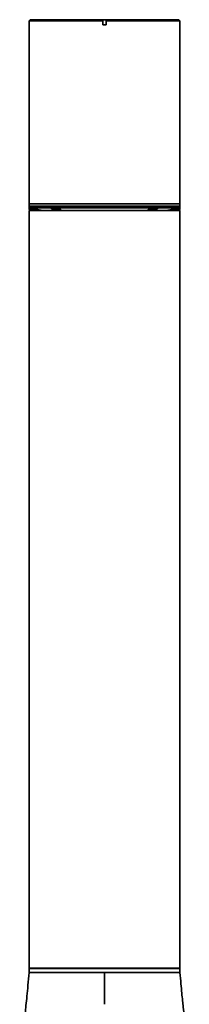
# Model space of a CAD drawing. Header units: millimetres. Extents: x 0 to 420, y 0 to 297.
# Tile 10 of 13: x 105 to 115, y 174 to 232. Entities that reach past the tile are written whole.
import ezdxf

# ---------------------------------------------------------------- set-up
doc = ezdxf.new("R2010")
doc.units = ezdxf.units.MM
doc.layers.get('0').update_dxf_attribs({"lineweight": 18})

# ---------------------------------------------------------------- blocks, each defined once
blk = doc.blocks.new('1')
at = {"color": 0, "linetype": 'Continuous', "lineweight": 35}
for p, q in [((-4.43, 134.59), (-4.5, 134.52)), ((-4.5, 134.52), (-4.5, 128.6)), ((-0.1, 134.52), (-4.5, 134.52)), ((-0.086, 134.59), (-4.43, 134.59)), ((-0.1, 134.539), (-0.1, 134.52)), ((-0.1, 134.52), (-0.1, 134.28)), ((0.1, 134.28), (-0.1, 134.28)), ((0.086, 134.59), (-0.086, 134.59)), ((4.43, 134.59), (0.086, 134.59)), ((0.1, 134.539), (0.1, 134.52)), ((0.1, 134.28), (0.1, 134.52)), ((4.5, 134.52), (0.1, 134.52)), ((4.5, 134.52), (4.43, 134.59)), ((4.5, 128.6), (4.5, 134.52)), ((-4.5, 128.6), (-4.5, 123.6)), ((4.5, 123.6), (4.5, 128.6)), ((-4.5, 123.6), (-4.5, 123.46)), ((-4.5, 123.6), (4.5, 123.6)), ((-4.5, 123.46), (-3.182, 123.46)), ((-4.499, 123.27), (-4.499, 123.445)), ((-3.182, 123.46), (4.5, 123.46)), ((4.5, 123.46), (4.5, 123.6)), ((4.5, 123.27), (4.5, 123.46)), ((-4.5, 123.2), (-4.5, 77.97)), ((-4.5, 123.2), (4.5, 123.2)), ((-4.499, 123.27), (-4.011, 123.27)), ((-4.449, 123.22), (-4.48, 123.251)), ((-3.789, 123.22), (-4.449, 123.22)), ((-4.422, 123.362), (-3.716, 123.204)), ((4.422, 123.362), (-4.422, 123.362)), ((-4.2, 123.22), (-4.2, 123.2)), ((-3.716, 123.204), (3.716, 123.204)), ((-3.694, 123.201), (3.694, 123.201)), ((2.1, 123.2), (2.1, 123.201)), ((3.716, 123.204), (4.422, 123.362)), ((4.45, 123.22), (3.789, 123.22)), ((4.011, 123.27), (4.5, 123.27)), ((4.2, 123.2), (4.2, 123.22)), ((4.45, 123.22), (4.5, 123.27)), ((4.5, 77.97), (4.5, 123.2)), ((2.25, 77.97), (-4.5, 77.97)), ((-4.5, 77.95), (-4.5, 77.7)), ((-4.5, 77.95), (4.5, 77.95)), ((-3.75, 77.97), (-3.75, 77.95)), ((0, 77.7), (0, 75.815)), ((1.875, 77.97), (1.875, 77.95)), ((4.5, 77.97), (2.25, 77.97)), ((3.75, 77.95), (3.75, 77.97)), ((4.5, 77.95), (4.5, 77.7))]:
    blk.add_line(p, q, dxfattribs=at)
for centre, start, end in [((-4.4, 123.46), 180, 257.31962), ((4.4, 123.46), 282.68038, 0), ((-3.694, 123.301), 257.31962, 270), ((3.694, 123.301), 270, 282.68038)]:
    blk.add_arc(centre, 0.1, start, end, dxfattribs=at)
for points, knots in [([(-0.086, 134.59), (-0.091, 134.579), (-0.099, 134.562), (-0.1, 134.544), (-0.1, 134.539)], [0, 0, 0, 0, 0.03660603, 0.05345345, 0.05345345, 0.05345345, 0.05345345]), ([(0.1, 134.539), (0.098, 134.554), (0.096, 134.572), (0.087, 134.588), (0.086, 134.59)], [0, 0, 0, 0, 0.04739447, 0.05335337, 0.05335337, 0.05335337, 0.05335337]), ([(-4.48, 123.251), (-4.484, 123.255), (-4.49, 123.261), (-4.496, 123.267), (-4.499, 123.27)], [0, 0, 0, 0, 0.01568811, 0.02670846, 0.02670846, 0.02670846, 0.02670846]), ([(-2.687, 123.223), (-2.666, 123.223), (-2.624, 123.225), (-2.596, 123.237), (-2.6, 123.254), (-2.637, 123.276), (-2.705, 123.299), (-2.796, 123.321), (-2.899, 123.34), (-3.002, 123.353), (-3.092, 123.358), (-3.159, 123.357), (-3.197, 123.349), (-3.203, 123.335), (-3.176, 123.316), (-3.117, 123.293), (-3.033, 123.27), (-2.932, 123.248), (-2.827, 123.232), (-2.743, 123.224), (-2.702, 123.223), (-2.687, 123.223)], [0, 0, 0, 0, 0.065158, 0.130286, 0.196261, 0.263978, 0.33321, 0.403059, 0.472402, 0.54043, 0.606953, 0.672394, 0.737538, 0.803237, 0.870149, 0.938522, 1.00805, 1.077868, 1.146828, 1.214074, 1.25451, 1.25451, 1.25451, 1.25451]), ([(3.097, 123.288), (3.12, 123.296), (3.168, 123.311), (3.201, 123.332), (3.2, 123.347), (3.164, 123.356), (3.099, 123.359), (3.013, 123.354), (2.915, 123.342), (2.815, 123.325), (2.723, 123.304), (2.649, 123.281), (2.604, 123.258), (2.594, 123.239), (2.619, 123.226), (2.676, 123.221), (2.757, 123.224), (2.851, 123.235), (2.952, 123.252), (3.036, 123.271), (3.08, 123.283), (3.097, 123.288)], [0, 0, 0, 0, 0.069467, 0.138961, 0.207669, 0.27488, 0.340745, 0.405912, 0.471239, 0.537503, 0.605174, 0.674221, 0.744028, 0.813527, 0.881642, 0.947914, 1.012846, 1.077616, 1.143434, 1.210969, 1.254349, 1.254349, 1.254349, 1.254349]), ([(-4.5, 77.7), (-4.523, 77.447), (-4.565, 76.976), (-4.628, 76.319), (-4.685, 75.758), (-4.735, 75.28), (-4.783, 74.852), (-4.828, 74.475), (-4.871, 74.126), (-4.912, 73.808), (-4.955, 73.497), (-4.999, 73.201), (-5.036, 72.966), (-5.057, 72.843), (-5.065, 72.8)], [0, 0, 0, 0, 0.702297, 1.310151, 1.8347, 2.285594, 2.671066, 3.071288, 3.396195, 3.719882, 4.061401, 4.411115, 4.747731, 4.933797, 4.933797, 4.933797, 4.933797]), ([(-4.5, 77.7), (-4.493, 77.7), (-4.478, 77.7), (-4.358, 77.7), (-4.17, 77.7), (-3.908, 77.7), (-3.58, 77.7), (-3.191, 77.7), (-2.747, 77.7), (-2.256, 77.7), (-1.727, 77.7), (-1.168, 77.7), (-0.589, 77.7), (-0.196, 77.7), (0, 77.7)], [0, 0, 0, 0, 0.375, 0.75, 1.125, 1.5, 1.875, 2.25, 2.625, 2.999999, 3.375, 3.749999, 4.124999, 4.499999, 4.499999, 4.499999, 4.499999]), ([(0, 77.7), (0.196, 77.7), (0.589, 77.7), (1.168, 77.7), (1.727, 77.7), (2.256, 77.7), (2.747, 77.7), (3.191, 77.7), (3.58, 77.7), (3.908, 77.7), (4.17, 77.7), (4.358, 77.7), (4.478, 77.7), (4.493, 77.7), (4.5, 77.7)], [0, 0, 0, 0, 0.375, 0.75, 1.125, 1.5, 1.875, 2.25, 2.625, 3, 3.375, 3.75, 4.125, 4.500001, 4.500001, 4.500001, 4.500001]), ([(5.061, 72.82), (5.048, 72.893), (5.019, 73.067), (4.969, 73.399), (4.918, 73.762), (4.867, 74.153), (4.813, 74.593), (4.755, 75.099), (4.703, 75.58), (4.656, 76.044), (4.61, 76.506), (4.557, 77.067), (4.52, 77.477), (4.5, 77.7)], [0, 0, 0, 0, 0.295775, 0.710247, 1.104501, 1.482664, 1.938966, 2.437817, 2.974322, 3.328829, 3.762826, 4.28704, 4.912994, 4.912994, 4.912994, 4.912994])]:
    blk.add_open_spline(points, degree=3, knots=knots, dxfattribs=at)
blk = doc.blocks.new('3')
blk.add_blockref('1', (-61.276477, 0.173194))

msp = doc.modelspace()

# ---------------------------------------------------------------- block references
msp.add_blockref('3', (171.179, 97.587))

doc.saveas('drawing.dxf')
